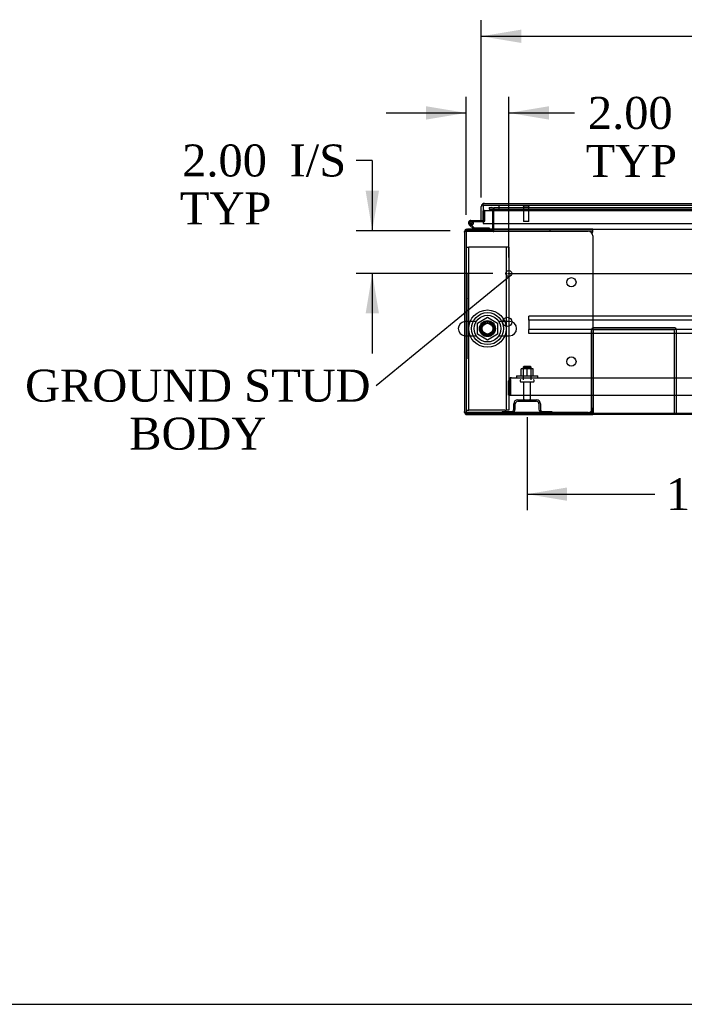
# Model space of a CAD drawing. Header units: inches. Extents: x 1 to 359, y -2 to 239.
# Tile 1 of 17: x 57 to 88, y 1 to 47. Entities that reach past the tile are written whole.
import ezdxf
from ezdxf import colors
from ezdxf.entities.mleader import LeaderData, LeaderLine
from ezdxf.enums import TextEntityAlignment as Align
from ezdxf.lldxf.tags import DXFTag
from ezdxf.math import Vec2, Vec3

# ---------------------------------------------------------------- set-up
doc = ezdxf.new("R2010")
doc.units = ezdxf.units.IN
doc.header["$MEASUREMENT"] = 0
for name, color, linetype in [('COM40563', 7, 'Continuous'), ('COM43131', 7, 'Continuous'), ('COM50521', 7, 'Continuous'), ('COM50799-1', 7, 'Continuous'), ('COM54578-50', 7, 'Continuous'), ('COM54928-1', 7, 'Continuous'), ('COM55702-52', 7, 'Continuous'), ('COM70223', 7, 'Continuous'), ('COM71160-1', 7, 'Continuous'), ('COM71161-1', 7, 'Continuous'), ('Default', 7, 'Continuous'), ('GSK11033', 7, 'Continuous'), ('NTS166105', 7, 'Continuous'), ('NTS166905', 7, 'Continuous'), ('QLB20205', 7, 'Continuous'), ('SCS00680', 7, 'Continuous'), ('STD21878', 7, 'Continuous'), ('STD26094', 7, 'Continuous'), ('WAF25059', 7, 'Continuous'), ('WAF25362', 7, 'Continuous'), ('WAM254785', 7, 'Continuous')]:
    doc.layers.add(name, color=color, linetype=linetype)
doc.styles.add('SEACAD_Times_New_Roman', font='times.ttf')
tags = doc.linetypes.add('CENTER2', pattern=[1.125, 0.75, -0.125, 0.125, -0.125]).pattern_tags.tags
tags[10:11] = [DXFTag(74, 4), DXFTag(75, 0), DXFTag(340, '0'), DXFTag(46, 0.0), DXFTag(50, 0.0), DXFTag(44, 0.0), DXFTag(45, 0.0)]
tags[8:9] = [DXFTag(74, 4), DXFTag(75, 0), DXFTag(340, '0'), DXFTag(46, 0.0), DXFTag(50, 0.0), DXFTag(44, 0.0), DXFTag(45, 0.0)]
tags[6:7] = [DXFTag(74, 4), DXFTag(75, 0), DXFTag(340, '0'), DXFTag(46, 0.0), DXFTag(50, 0.0), DXFTag(44, 0.0), DXFTag(45, 0.0)]
tags[4:5] = [DXFTag(74, 4), DXFTag(75, 0), DXFTag(340, '0'), DXFTag(46, 0.0), DXFTag(50, 0.0), DXFTag(44, 0.0), DXFTag(45, 0.0)]
tags = doc.linetypes.add('HIDDEN2', pattern=[0.1875, 0.125, -0.0625]).pattern_tags.tags
tags[6:7] = [DXFTag(74, 4), DXFTag(75, 0), DXFTag(340, '0'), DXFTag(46, 0.0), DXFTag(50, 0.0), DXFTag(44, 0.0), DXFTag(45, 0.0)]
tags[4:5] = [DXFTag(74, 4), DXFTag(75, 0), DXFTag(340, '0'), DXFTag(46, 0.0), DXFTag(50, 0.0), DXFTag(44, 0.0), DXFTag(45, 0.0)]
doc.dimstyles.new('HAMMOND_(STH_-_300x200)', dxfattribs={"dimtxt": 1.5, "dimasz": 1.875, "dimexe": 0.75, "dimexo": 0.75, "dimgap": 0.375, "dimtad": 0, "dimtih": 1, "dimtoh": 1, "dimzin": 0, "dimdsep": 46, "dimtxsty": 'SEACAD_Times_New_Roman', "dimblk1": '_SE_FILLED', "dimblk2": '_SE_FILLED', "dimsah": 1, "dimcen": 0.75, "dimadec": 0, "dimazin": 0, "dimtfac": 0.8, "dimtofl": 0, "dimtmove": 0, "dimatfit": 3, "dimfxl": 0, "dimtolj": 1, "dimtzin": 0, "dimarcsym": 0})

# ---------------------------------------------------------------- blocks, each defined once
blk = doc.blocks.new('_SE_FILLED')
at = {"color": 0}
blk.add_line((0, 0), (-1, 0), dxfattribs=at)
blk.add_solid([(0, 0), (-1, -0.1665), (-1, 0.1665), (0, 0)], dxfattribs=at)
blk = doc.blocks.new('SEANNOT_GROUP4')
at = {"layer": 'Default', "color": 7, "linetype": 'CENTER2'}
blk.add_line((79.919, 34.922), (117.976, 34.922), dxfattribs=at)
blk = doc.blocks.new('SE1')
at = {"layer": 'COM40563', "color": 7, "linetype": 'HIDDEN2'}
for p, q in [((77.988, 36.148), (78.113, 36.148)), ((78.173, 36.148), (78.113, 36.148)), ((78.113, 28.523), (78.113, 36.148)), ((79.803, 36.148), (78.173, 36.148)), ((79.863, 36.148), (79.803, 36.148)), ((79.863, 36.148), (79.863, 28.523)), ((79.988, 36.148), (79.863, 36.148)), ((79.988, 36.148), (79.988, 28.523)), ((77.988, 28.523), (78.113, 28.523)), ((78.173, 28.523), (78.113, 28.523)), ((79.803, 28.523), (78.173, 28.523)), ((79.803, 28.523), (79.863, 28.523)), ((79.988, 28.523), (79.863, 28.523))]:
    blk.add_line(p, q, dxfattribs=at)
blk.add_circle((78.988, 32.336), 0.375, dxfattribs=at)
at = {"layer": 'COM43131', "color": 7, "linetype": 'HIDDEN2'}
for p, q in [((80.064, 29.955), (80.025, 30.006)), ((80.064, 29.892), (80.064, 30.006)), ((80.112, 30.035), (80.111, 30.035)), ((80.112, 30.035), (117.826, 30.035)), ((80.112, 30.035), (80.112, 30.035)), ((79.969, 29.211), (79.969, 29.892)), ((80.064, 29.955), (80.064, 29.892)), ((80.064, 29.892), (80.064, 29.211)), ((80.064, 29.892), (80.064, 29.892)), ((80.064, 29.211), (80.064, 29.892)), ((79.969, 29.211), (80.064, 29.211)), ((80.064, 29.211), (117.874, 29.211))]:
    blk.add_line(p, q, dxfattribs=at)
for start, end in [(127.5036, 180), (90.1561, 127.5036), (90, 90.0762)]:
    blk.add_arc((80.112, 29.892), 0.143, start, end, dxfattribs=at)
blk.add_open_spline([(80.064, 30.006), (80.072, 30.015), (80.08, 30.022), (80.092, 30.03), (80.096, 30.032), (80.104, 30.034), (80.108, 30.035), (80.112, 30.035)], degree=3, knots=[0, 0, 0, 0, 0.5, 0.5, 0.75, 0.75, 1, 1, 1, 1], dxfattribs=at)
at = {"layer": 'COM50521', "color": 7, "linetype": 'HIDDEN2'}
for p, q in [((87.701, 32.378), (83.987, 32.378)), ((83.844, 32.235), (83.844, 28.378)), ((83.939, 32.235), (83.939, 28.378)), ((87.701, 32.283), (83.987, 32.283)), ((87.749, 28.378), (87.749, 32.235)), ((87.844, 28.378), (87.844, 32.235))]:
    blk.add_line(p, q, dxfattribs=at)
for centre, radius, start, end in [((83.987, 32.235), 0.143, 90, 180), ((87.701, 32.235), 0.143, 0, 90), ((83.987, 32.235), 0.048, 90, 180), ((87.701, 32.235), 0.048, 0, 90)]:
    blk.add_arc(centre, radius, start, end, dxfattribs=at)
at = {"layer": 'COM50799-1', "color": 7, "linetype": 'Continuous'}
for p, q in [((78.698, 37.409), (78.698, 38.061)), ((78.792, 38.123), (78.753, 38.174)), ((78.792, 38.123), (78.792, 38.061)), ((78.792, 38.061), (78.793, 38.061)), ((78.793, 38.061), (78.793, 38.174)), ((78.793, 38.061), (78.793, 37.266)), ((78.793, 37.409), (78.793, 37.859)), ((78.84, 38.204), (78.84, 38.204)), ((78.84, 38.204), (78.841, 38.204)), ((78.841, 38.204), (98.68, 38.204)), ((78.698, 37.409), (78.793, 37.409)), ((78.793, 37.266), (98.68, 37.266))]:
    blk.add_line(p, q, dxfattribs=at)
for start, end in [(127.5036, 180), (90.1561, 127.5036), (90, 90.0762)]:
    blk.add_arc((78.841, 38.061), 0.143, start, end, dxfattribs=at)
blk.add_open_spline([(78.793, 38.174), (78.801, 38.183), (78.809, 38.191), (78.82, 38.198), (78.824, 38.2), (78.832, 38.203), (78.836, 38.204), (78.84, 38.204)], degree=3, knots=[0, 0, 0, 0, 0.5, 0.5, 0.75, 0.75, 1, 1, 1, 1], dxfattribs=at)
at = {"layer": 'COM54578-50', "color": 7, "linetype": 'HIDDEN2'}
for p, q in [((78.793, 37.896), (78.855, 37.896)), ((78.855, 37.896), (78.855, 37.372)), ((78.15, 37.279), (78.15, 37.304)), ((78.176, 37.25), (78.247, 37.18)), ((78.2, 37.354), (78.225, 37.354)), ((78.225, 37.229), (78.2, 37.229)), ((78.33, 37.292), (78.268, 37.292)), ((78.275, 37.304), (78.275, 37.279)), ((78.345, 36.994), (78.345, 36.994)), ((78.83, 37.347), (78.793, 37.347)), ((79.065, 36.994), (79.065, 36.994))]:
    blk.add_line(p, q, dxfattribs=at)
at = {"layer": 'COM54578-50', "color": 7, "linetype": 'Continuous'}
for p, q in [((78.213, 37.409), (78.698, 37.409)), ((78.345, 36.994), (78.134, 37.205)), ((78.793, 37.347), (78.213, 37.347)), ((78.247, 37.18), (78.371, 37.056)), ((78.267, 37.297), (78.329, 37.302)), ((78.371, 37.056), (79.065, 37.056)), ((79.065, 37.056), (79.065, 36.994))]:
    blk.add_line(p, q, dxfattribs=at)
blk.add_circle((78.213, 37.292), 0.05, dxfattribs=at)
for radius, start, end in [(0.117, 90, 5.2159), (0.117, 227.608, 287.0274), (0.055, 90, 5.2159), (0.055, 5.2159, 90), (0.117, 5.2159, 28.0398)]:
    blk.add_arc((78.213, 37.292), radius, start, end, dxfattribs=at)
at = {"layer": 'COM54578-50', "color": 7, "linetype": 'HIDDEN2'}
for centre, radius, start, end in [((78.213, 37.292), 0.117, 28.0398, 90), ((78.2, 37.304), 0.05, 90, 180), ((78.2, 37.279), 0.05, 180, 270), ((78.225, 37.304), 0.05, 0, 90), ((78.225, 37.279), 0.05, 270, 0), ((78.83, 37.372), 0.025, 270, 0)]:
    blk.add_arc(centre, radius, start, end, dxfattribs=at)
at = {"layer": 'COM54928-1', "color": 7, "linetype": 'Continuous'}
for p, q in [((81.916, 36.994), (78.059, 36.994)), ((83.916, 36.994), (81.916, 36.994)), ((81.916, 36.899), (81.916, 36.994)), ((83.916, 36.899), (83.916, 36.994)), ((77.916, 36.851), (77.916, 28.449)), ((77.925, 36.899), (78.059, 36.899)), ((78.059, 36.899), (77.925, 36.899)), ((78.059, 36.899), (78.059, 36.899)), ((81.916, 36.899), (78.059, 36.899)), ((78.059, 36.899), (83.696, 36.899)), ((83.916, 36.899), (81.916, 36.899)), ((83.892, 36.779), (83.905, 36.851)), ((83.916, 36.889), (83.916, 36.899)), ((83.916, 36.679), (83.916, 28.621)), ((77.925, 28.401), (78.059, 28.401)), ((78.059, 28.401), (77.925, 28.401)), ((78.059, 28.401), (78.059, 28.401)), ((78.059, 28.401), (81.916, 28.401)), ((83.696, 28.401), (78.059, 28.401)), ((78.059, 28.306), (81.916, 28.306)), ((81.916, 28.401), (81.916, 28.306)), ((81.916, 28.401), (83.916, 28.401)), ((81.916, 28.306), (83.916, 28.306)), ((83.905, 28.449), (83.892, 28.521)), ((83.916, 28.401), (83.916, 28.411)), ((83.916, 28.401), (83.916, 28.306))]:
    blk.add_line(p, q, dxfattribs=at)
for centre in [(82.916, 34.509), (79.916, 32.65), (82.916, 30.791)]:
    blk.add_circle(centre, 0.218, dxfattribs=at)
for centre, radius, start, end in [((78.059, 36.851), 0.143, 90, 160.3871), ((78.059, 36.851), 0.143, 160.3871, 180), ((83.696, 36.679), 0.22, 0, 90), ((84.224, 36.782), 0.326, 160.716, 167.6742), ((83.696, 28.621), 0.22, 270, 0), ((78.059, 28.449), 0.143, 180, 199.6129), ((78.059, 28.449), 0.143, 199.6129, 270), ((84.224, 28.519), 0.326, 192.3258, 199.284)]:
    blk.add_arc(centre, radius, start, end, dxfattribs=at)
for centre, start_param, end_param in [((78.059, 36.851), 2.799282, 3.141593), ((78.059, 28.449), 3.141593, 3.483903)]:
    blk.add_ellipse(centre, major_axis=(0.143, 0), ratio=0.99836, start_param=start_param, end_param=end_param, dxfattribs=at)
at = {"layer": 'COM55702-52', "color": 7, "linetype": 'HIDDEN2'}
for p, q in [((80.219, 28.566), (80.219, 28.816)), ((80.291, 28.566), (80.291, 28.816)), ((80.406, 29.003), (81.281, 29.003)), ((80.406, 28.931), (81.281, 28.931)), ((81.397, 28.816), (81.397, 28.566)), ((81.469, 28.816), (81.469, 28.566)), ((79.681, 28.45), (80.103, 28.45)), ((79.681, 28.45), (79.681, 28.378)), ((81.584, 28.45), (82.006, 28.45)), ((82.006, 28.45), (82.006, 28.378))]:
    blk.add_line(p, q, dxfattribs=at)
for centre, radius, start, end in [((80.406, 28.816), 0.187, 90, 180), ((80.406, 28.816), 0.115, 90, 180), ((81.281, 28.816), 0.188, 0, 90), ((81.281, 28.816), 0.116, 0, 90), ((80.103, 28.566), 0.188, 270, 0), ((80.103, 28.566), 0.116, 270, 0), ((81.584, 28.566), 0.188, 180, 270), ((81.584, 28.566), 0.115, 180, 270)]:
    blk.add_arc(centre, radius, start, end, dxfattribs=at)
at = {"layer": 'COM70223', "color": 7, "linetype": 'HIDDEN2'}
for p, q in [((80.923, 32.879), (80.923, 32.922)), ((116.923, 32.922), (80.923, 32.922)), ((80.923, 32.777), (80.923, 32.879)), ((80.923, 32.734), (80.923, 32.777)), ((80.923, 32.734), (80.923, 32.297)), ((116.923, 32.734), (80.923, 32.734)), ((80.923, 32.254), (80.923, 32.297)), ((116.923, 32.297), (80.923, 32.297)), ((80.923, 32.152), (80.923, 32.254)), ((80.923, 32.109), (80.923, 32.152)), ((116.923, 32.109), (80.923, 32.109))]:
    blk.add_line(p, q, dxfattribs=at)
at = {"layer": 'COM71160-1', "color": 7, "linetype": 'HIDDEN2'}
for p, q in [((79.061, 38.007), (79.061, 37.935)), ((79.061, 38.007), (79.183, 38.007)), ((79.061, 37.935), (79.183, 37.935)), ((79.219, 37.899), (79.219, 37.266)), ((78.047, 36.994), (79.261, 36.994)), ((79.261, 36.922), (79.261, 36.994)), ((78.059, 28.306), (78.024, 28.306))]:
    blk.add_line(p, q, dxfattribs=at)
at = {"layer": 'COM71160-1', "color": 7, "linetype": 'Continuous'}
for p, q in [((78.024, 36.994), (78.047, 36.994)), ((79.219, 37.266), (79.219, 37.03)), ((77.916, 36.851), (77.916, 36.886)), ((77.916, 28.414), (77.916, 28.449)), ((113.979, 28.306), (83.916, 28.306))]:
    blk.add_line(p, q, dxfattribs=at)
at = {"layer": 'COM71160-1', "color": 7, "linetype": 'HIDDEN2'}
for centre, radius, start, end in [((79.183, 37.899), 0.108, 0, 90), ((79.183, 37.899), 0.036, 0, 90), ((78.024, 36.886), 0.036, 90, 180), ((79.183, 37.03), 0.036, 270, 279.5604), ((79.183, 37.03), 0.108, 316.2383, 340.8099), ((78.024, 28.414), 0.036, 180, 270)]:
    blk.add_arc(centre, radius, start, end, dxfattribs=at)
at = {"layer": 'COM71160-1', "color": 7, "linetype": 'Continuous'}
for centre, radius, start, end in [((78.024, 36.886), 0.108, 90, 180), ((79.183, 37.03), 0.036, 279.5604, 0), ((79.183, 37.03), 0.108, 340.8099, 0), ((78.024, 28.414), 0.108, 180, 270)]:
    blk.add_arc(centre, radius, start, end, dxfattribs=at)
at = {"layer": 'COM71161-1', "color": 7, "linetype": 'HIDDEN2'}
for p, q in [((79.291, 38.007), (118.604, 38.007)), ((79.291, 38.007), (79.291, 37.935)), ((79.291, 37.899), (79.291, 37.935)), ((79.291, 37.935), (118.604, 37.935)), ((79.291, 37.266), (79.291, 37.899)), ((77.988, 36.922), (77.988, 28.378)), ((79.261, 36.922), (77.988, 36.922)), ((79.261, 36.886), (79.261, 36.922)), ((79.291, 36.886), (79.291, 36.994)), ((79.291, 36.994), (83.916, 36.994)), ((79.291, 36.994), (79.291, 36.994)), ((79.261, 36.886), (79.291, 36.886)), ((77.988, 28.378), (83.916, 28.378))]:
    blk.add_line(p, q, dxfattribs=at)
at = {"layer": 'COM71161-1', "color": 7, "linetype": 'Continuous'}
for p, q in [((79.291, 37.03), (79.291, 37.266)), ((79.291, 37.03), (79.291, 36.994)), ((83.916, 36.994), (113.979, 36.994)), ((83.916, 28.378), (113.979, 28.378))]:
    blk.add_line(p, q, dxfattribs=at)
at = {"layer": 'GSK11033', "color": 7, "linetype": 'HIDDEN2'}
for p, q in [((98.68, 38.109), (78.793, 38.109)), ((98.68, 37.859), (78.793, 37.859)), ((79.543, 37.859), (79.543, 38.109))]:
    blk.add_line(p, q, dxfattribs=at)
at = {"layer": 'GSK11033', "color": 7, "linetype": 'Continuous'}
for p, q in [((78.793, 38.109), (78.793, 38.109)), ((78.793, 38.109), (78.793, 37.859)), ((78.793, 37.859), (78.793, 37.859))]:
    blk.add_line(p, q, dxfattribs=at)
at = {"layer": 'NTS166105', "color": 7, "linetype": 'HIDDEN2'}
for p, q in [((80.842, 30.451), (80.57, 30.451)), ((80.57, 30.131), (80.57, 30.451)), ((81.12, 30.451), (80.842, 30.451)), ((80.842, 30.131), (80.842, 30.451)), ((81.12, 30.131), (81.12, 30.451))]:
    blk.add_line(p, q, dxfattribs=at)
at = {"layer": 'NTS166905', "color": 7, "linetype": 'HIDDEN2'}
for p, q in [((78.523, 32.599), (78.988, 32.871)), ((78.988, 32.871), (79.453, 32.599)), ((78.523, 32.073), (78.523, 32.599)), ((79.453, 32.599), (79.453, 32.073)), ((78.984, 31.798), (78.523, 32.073)), ((79.453, 32.073), (78.984, 31.798))]:
    blk.add_line(p, q, dxfattribs=at)
blk.add_circle((78.988, 32.336), 0.263, dxfattribs=at)
at = {"layer": 'QLB20205', "color": 7, "linetype": 'HIDDEN2'}
for p, q in [((78.018, 34.922), (77.988, 34.922)), ((78.018, 34.922), (78.018, 34.547)), ((78.018, 34.547), (78.018, 31.297)), ((78.035, 33.748), (78.018, 33.748)), ((78.033, 33.728), (78.018, 33.728)), ((78.035, 33.714), (78.018, 33.714)), ((78.033, 33.712), (78.018, 33.712)), ((78.033, 33.702), (78.018, 33.702)), ((78.033, 33.748), (78.033, 33.728)), ((78.033, 33.724), (78.033, 33.728)), ((78.033, 33.702), (78.033, 33.712)), ((78.033, 33.674), (78.033, 33.702)), ((78.033, 33.674), (78.018, 33.674)), ((78.033, 33.589), (78.018, 33.589)), ((78.033, 33.572), (78.018, 33.572)), ((78.018, 33.57), (78.035, 33.57)), ((78.018, 33.57), (78.035, 33.57)), ((78.035, 33.53), (78.018, 33.53)), ((78.033, 33.359), (78.018, 33.359)), ((78.035, 33.324), (78.018, 33.324)), ((78.033, 33.589), (78.033, 33.674)), ((78.033, 33.572), (78.033, 33.589)), ((78.033, 33.521), (78.033, 33.528)), ((78.033, 33.359), (78.033, 33.521)), ((78.033, 33.426), (78.035, 33.426)), ((78.033, 33.314), (78.033, 33.321)), ((78.033, 33.205), (78.033, 33.314)), ((78.033, 33.173), (78.018, 33.173)), ((78.033, 33.152), (78.018, 33.152)), ((78.018, 33.145), (78.035, 33.145)), ((78.033, 33.095), (78.018, 33.095)), ((78.033, 32.954), (78.018, 32.954)), ((78.033, 32.871), (78.018, 32.871)), ((78.033, 32.867), (78.018, 32.867)), ((78.033, 32.859), (78.018, 32.859)), ((78.033, 32.847), (78.018, 32.847)), ((78.033, 32.828), (78.018, 32.828)), ((78.033, 33.173), (78.033, 33.205)), ((78.033, 33.152), (78.033, 33.173)), ((78.033, 32.954), (78.033, 33.095)), ((78.035, 33.088), (78.033, 33.088)), ((78.033, 32.954), (78.035, 32.954)), ((78.033, 32.867), (78.033, 32.871)), ((78.033, 32.859), (78.033, 32.867)), ((78.033, 32.847), (78.033, 32.859)), ((78.033, 32.828), (78.033, 32.847)), ((78.033, 32.759), (78.033, 32.828)), ((78.033, 32.759), (78.018, 32.759)), ((78.033, 32.737), (78.018, 32.737)), ((78.033, 32.667), (78.018, 32.667)), ((78.033, 32.526), (78.018, 32.526)), ((78.033, 32.443), (78.018, 32.443)), ((78.033, 32.439), (78.018, 32.439)), ((78.033, 32.431), (78.018, 32.431)), ((78.033, 32.42), (78.018, 32.42)), ((78.033, 32.4), (78.018, 32.4)), ((78.033, 32.332), (78.018, 32.332)), ((78.033, 32.309), (78.018, 32.309)), ((78.033, 32.737), (78.033, 32.759)), ((78.033, 32.526), (78.033, 32.667)), ((78.035, 32.66), (78.033, 32.66)), ((78.033, 32.526), (78.035, 32.526)), ((78.033, 32.439), (78.033, 32.443)), ((78.033, 32.431), (78.033, 32.439)), ((78.033, 32.42), (78.033, 32.431)), ((78.033, 32.4), (78.033, 32.42)), ((78.033, 32.332), (78.033, 32.4)), ((78.033, 32.309), (78.033, 32.332)), ((78.035, 32.235), (78.018, 32.235)), ((78.033, 32.228), (78.018, 32.228)), ((78.033, 32.204), (78.018, 32.204)), ((78.033, 32.112), (78.018, 32.112)), ((78.018, 32.091), (78.035, 32.091)), ((78.033, 32.235), (78.033, 32.228)), ((78.033, 32.204), (78.033, 32.228)), ((78.033, 32.112), (78.033, 32.204)), ((78.033, 32.091), (78.033, 32.112)), ((78.018, 30.922), (77.988, 30.922)), ((78.018, 31.297), (78.018, 30.922))]:
    blk.add_line(p, q, dxfattribs=at)
at = {"layer": 'SCS00680', "color": 7, "linetype": 'HIDDEN2'}
for p, q in [((78.458, 32.667), (77.953, 32.667)), ((80.024, 32.667), (79.518, 32.667)), ((77.953, 32.005), (78.458, 32.005)), ((79.518, 32.005), (80.024, 32.005))]:
    blk.add_line(p, q, dxfattribs=at)
for radius in [0.625, 0.312, 0.252]:
    blk.add_circle((78.988, 32.336), radius, dxfattribs=at)
at = {"layer": 'SCS00680', "color": 7, "linetype": 'Continuous'}
blk.add_arc((77.953, 32.336), 0.331, 96.2919, 263.7081, dxfattribs=at)
at = {"layer": 'SCS00680', "color": 7, "linetype": 'HIDDEN2'}
for centre, start, end in [((77.953, 32.336), 90, 96.2919), ((80.024, 32.336), 270, 90), ((77.953, 32.336), 263.7081, 270)]:
    blk.add_arc(centre, 0.331, start, end, dxfattribs=at)
at = {"layer": 'STD21878', "color": 7, "linetype": 'HIDDEN2'}
for p, q in [((80.652, 38.109), (80.652, 38.077)), ((80.933, 38.077), (80.652, 38.077)), ((80.668, 38.077), (80.668, 37.359)), ((80.918, 37.359), (80.918, 38.077)), ((80.933, 38.077), (80.933, 38.109)), ((80.918, 37.359), (80.668, 37.359))]:
    blk.add_line(p, q, dxfattribs=at)
blk.add_circle((79.988, 34.922), 0.141, dxfattribs=at)
at = {"layer": 'STD26094', "color": 7, "linetype": 'HIDDEN2'}
for p, q in [((80.694, 30.565), (80.656, 30.528)), ((80.656, 30.528), (81.031, 30.528)), ((80.656, 30.528), (80.656, 29.94)), ((80.994, 30.565), (80.694, 30.565)), ((81.031, 30.528), (80.994, 30.565)), ((81.031, 29.94), (81.031, 30.528)), ((80.519, 29.91), (80.519, 29.87)), ((80.549, 29.84), (81.139, 29.84)), ((80.679, 29.84), (80.679, 29.063)), ((81.009, 29.063), (81.009, 29.84)), ((81.169, 29.87), (81.169, 29.91))]:
    blk.add_line(p, q, dxfattribs=at)
for centre, radius, start, end in [((80.549, 29.91), 0.03, 90, 180), ((80.549, 29.87), 0.03, 180, 270), ((81.139, 29.91), 0.03, 0, 90), ((81.139, 29.87), 0.03, 270, 0), ((80.739, 29.063), 0.06, 180, 270), ((80.949, 29.063), 0.06, 270, 0)]:
    blk.add_arc(centre, radius, start, end, dxfattribs=at)
at = {"layer": 'WAF25059', "color": 7, "linetype": 'HIDDEN2'}
for p, q in [((80.344, 30.131), (81.344, 30.131)), ((80.344, 30.131), (80.344, 30.035)), ((81.344, 30.035), (81.344, 30.131))]:
    blk.add_line(p, q, dxfattribs=at)
at = {"layer": 'WAF25362', "color": 7, "linetype": 'HIDDEN2'}
for radius in [0.875, 0.344]:
    blk.add_circle((78.988, 32.336), radius, dxfattribs=at)
at = {"layer": 'WAM254785', "color": 7, "linetype": 'HIDDEN2'}
for radius in [0.75, 0.312]:
    blk.add_circle((78.988, 32.336), radius, dxfattribs=at)
blk = doc.blocks.new('DMBLK2626')
at = {"layer": 'Default', "linetype": 'Continuous'}
for points in [[(80.573, 46.352), (78.698, 46.04), (80.573, 45.727)], [(117.323, 46.352), (117.323, 45.727), (119.198, 46.04)]]:
    blk.add_hatch(color=7, dxfattribs=at).paths.add_polyline_path(points)
at = {"layer": 'Default', "color": 7, "linetype": 'Continuous'}
for p, q in [((78.698, 38.485), (78.698, 46.79)), ((119.198, 38.811), (119.198, 46.79)), ((78.698, 46.04), (94.992, 46.04)), ((102.903, 46.04), (119.198, 46.04))]:
    blk.add_line(p, q, dxfattribs=at)
at = {"layer": 'Default', "color": 7, "linetype": 'Continuous', "style": 'SEACAD_Times_New_Roman'}
for s, p in [('40.50', (96.388, 46.79)), ('DOOR ', (95.517, 44.54))]:
    blk.add_text(s, height=1.5, dxfattribs=at).set_placement(p, align=Align.TOP_LEFT)
blk = doc.blocks.new('DMBLK2629')
at = {"layer": 'Default', "linetype": 'Continuous'}
for points in [[(73.282, 38.797), (73.595, 36.922), (73.907, 38.797)], [(73.282, 33.047), (73.907, 33.047), (73.595, 34.922)]]:
    blk.add_hatch(color=7, dxfattribs=at).paths.add_polyline_path(points)
at = {"layer": 'Default', "color": 7, "linetype": 'Continuous'}
for p, q in [((73.595, 40.218), (72.845, 40.218)), ((73.595, 40.218), (73.595, 36.922)), ((77.238, 36.922), (72.845, 36.922)), ((79.238, 34.922), (72.845, 34.922)), ((73.595, 34.922), (73.595, 31.172))]:
    blk.add_line(p, q, dxfattribs=at)
at = {"layer": 'Default', "color": 7, "linetype": 'Continuous', "style": 'SEACAD_Times_New_Roman'}
for s, p in [('I/S', (69.725, 40.968)), ('2.00', (64.694, 40.968)), ('TYP', (64.587, 38.718))]:
    blk.add_text(s, height=1.5, dxfattribs=at).set_placement(p, align=Align.TOP_LEFT)
blk = doc.blocks.new('DMBLK2630')
at = {"layer": 'Default', "linetype": 'Continuous'}
for points in [[(76.113, 42.76), (76.113, 42.135), (77.988, 42.447)], [(81.863, 42.76), (79.988, 42.447), (81.863, 42.135)]]:
    blk.add_hatch(color=7, dxfattribs=at).paths.add_polyline_path(points)
at = {"layer": 'Default', "color": 7, "linetype": 'Continuous'}
for p, q in [((77.988, 37.672), (77.988, 43.197)), ((79.988, 35.672), (79.988, 43.197)), ((74.238, 42.447), (77.988, 42.447)), ((79.988, 42.447), (82.312, 42.447)), ((82.312, 42.447), (83.062, 42.447))]:
    blk.add_line(p, q, dxfattribs=at)
at = {"layer": 'Default', "color": 7, "linetype": 'Continuous', "style": 'SEACAD_Times_New_Roman'}
for s, p in [('2.00', (83.694, 43.197)), ('I/S', (88.725, 43.197)), ('TYP', (83.587, 40.947))]:
    blk.add_text(s, height=1.5, dxfattribs=at).set_placement(p, align=Align.TOP_LEFT)
blk = doc.blocks.new('DMBLK2631')
at = {"layer": 'Default', "linetype": 'Continuous'}
for points in [[(82.719, 24.267), (82.719, 24.892), (80.844, 24.58)], [(97.094, 24.267), (98.969, 24.58), (97.094, 24.892)]]:
    blk.add_hatch(color=7, dxfattribs=at).paths.add_polyline_path(points)
at = {"layer": 'Default', "color": 7, "linetype": 'Continuous'}
for p, q in [((98.969, 29.09), (98.969, 23.83)), ((80.844, 28.181), (80.844, 23.83)), ((80.844, 24.58), (86.822, 24.58)), ((92.991, 24.58), (98.969, 24.58))]:
    blk.add_line(p, q, dxfattribs=at)
at = {"layer": 'Default', "color": 7, "linetype": 'Continuous', "style": 'SEACAD_Times_New_Roman'}
blk.add_text('18.13', height=1.5, dxfattribs=at).set_placement((87.347, 25.33), align=Align.TOP_LEFT)
blk = doc.blocks.new('BORDER')
at = {"layer": 'Default', "color": 7, "linetype": 'Continuous'}
blk.add_line((-41.86, 0), (0, 0), dxfattribs=at)

msp = doc.modelspace()

# ---------------------------------------------------------------- block references
at = {"layer": 'Default', "color": 7, "xscale": 8.55, "yscale": 8.55, "zscale": 8.55}
msp.add_blockref('BORDER', (359.223, 0.67), dxfattribs=at)
at = {"layer": 'Default'}
for name in ['SE1', 'SEANNOT_GROUP4']:
    msp.add_blockref(name, (0, 0), dxfattribs=at)

# ---------------------------------------------------------------- dimensions: what is measured, and where the dimension line sits
at = {"layer": 'Default', "color": 7, "linetype": 'Continuous'}
for base, p1, p2, text, picture, middle in [((119.198, 46.04), (78.698, 37.735), (119.198, 37.409), '\\A1;<>\\PDOOR ', 'DMBLK2626', (98.948, 46.04)), ((98.968761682, 24.57969092), (80.843761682, 28.931057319), (98.968761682, 29.840057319), '\\A1;<>', 'DMBLK2631', (89.906261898, 24.57969092))]:
    dim = msp.add_linear_dim(base=base, p1=p1, p2=p2, text=text, dimstyle='HAMMOND_(STH_-_300x200)', dxfattribs=at)
    dim.commit()
    dim.dimension.update_dxf_attribs({"geometry": picture, "text_midpoint": middle, "dimtype": 160})
dim = msp.add_linear_dim(base=(79.988, 42.447), p1=(77.988, 36.922), p2=(79.988, 34.922), text='\\A1;<> I/S\\PTYP', dimstyle='HAMMOND_(STH_-_300x200)', override={"dimtmove": 1}, dxfattribs=at)
dim.commit()
dim.dimension.update_dxf_attribs({"geometry": 'DMBLK2630', "text_midpoint": (83.062, 42.447), "dimtype": 160})
dim = msp.add_linear_dim(base=(73.595, 34.922), p1=(79.261, 36.922), p2=(79.988, 34.922), angle=90, text='\\A1;<> I/S\\PTYP', dimstyle='HAMMOND_(STH_-_300x200)', override={"dimtmove": 1}, dxfattribs=at)
dim.commit()
dim.dimension.update_dxf_attribs({"geometry": 'DMBLK2629', "text_midpoint": (72.845, 40.218), "dimtype": 160})

# ---------------------------------------------------------------- leaders
ml = msp.add_multileader_mtext('Standard', dxfattribs=at)
ml.set_content('{\\pxsm0.9;\\fTimes New Roman|b0||i0||c0|p34;\\W1.;GROUND STUD\\PBODY\\P}', color=7)
ml.set_leader_properties()
ml.set_arrow_properties(name='_SE_FILLED')
ml.build(insert=Vec2(0, 0))
ml.multileader.update_dxf_attribs({"dogleg_length": 0, "arrow_head_size": 1.875})
ctx = ml.context
ctx.base_point, ctx.char_height, ctx.arrow_head_size, ctx.landing_gap_size = Vec3(57.504, 28.989), 1.5, 1.875, 0.525
ctx.text_align_type = 1
notes = []
notes.append((ctx, [(0, (1, 1, 0), (73.78, 29.649), (-1, 0), 0, [(0, [(80.102, 34.838)], 0, [])])]))
ctx.mtext.insert, ctx.mtext.alignment = Vec3(65.424, 30.416), 2
for ctx, leaders in notes:
    for number, flags, end, landing, length, lines in leaders:
        leader = LeaderData()
        leader.index, (leader.has_last_leader_line, leader.has_dogleg_vector, leader.attachment_direction) = number, flags
        leader.last_leader_point, leader.dogleg_vector, leader.dogleg_length = Vec3(end), Vec3(landing), length
        for number, points, colour, breaks in lines:
            line = LeaderLine()
            line.index, line.vertices, line.color, line.breaks = number, Vec3.list(points), colors.encode_raw_color(colour), breaks
            leader.lines.append(line)
        ctx.leaders.append(leader)

doc.saveas('drawing.dxf')
